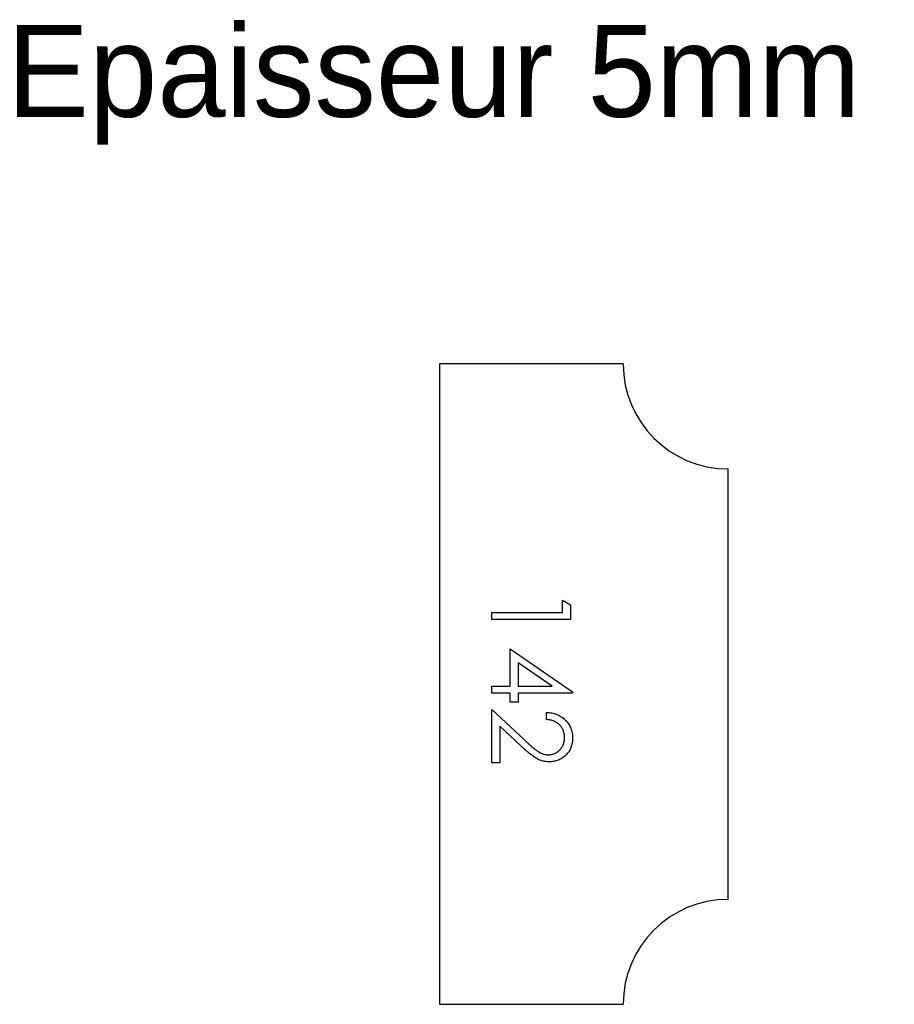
# Model space of a CAD drawing. Header units: millimetres. Extents: x 7 to 174, y 132 to 319.
import ezdxf

# ---------------------------------------------------------------- set-up
doc = ezdxf.new("R2010")
doc.units = ezdxf.units.MM

msp = doc.modelspace()

# ---------------------------------------------------------------- linework, layer by layer
at = {"color": 7, "linetype": 'Continuous', "lineweight": 25}
for p, q in [((122.06, 253.86), (87.06, 253.86)), ((87.06, 253.86), (87.06, 131.86)), ((142.06, 151.86), (142.06, 233.86)), ((87.06, 131.86), (122.06, 131.86))]:
    msp.add_line(p, q, dxfattribs=at)
at = {"color": 1, "linetype": 'Continuous', "lineweight": 25}
for p, q in [((110.52, 208.83), (112.06, 207.95)), ((110.52, 206.52), (110.52, 208.83)), ((97.06, 206.52), (110.52, 206.52)), ((97.06, 205.17), (97.06, 206.52)), ((112.06, 207.95), (112.06, 205.17)), ((112.06, 205.17), (97.06, 205.17)), ((100.52, 199.6), (112.44, 191.41)), ((100.52, 192.48), (100.52, 199.6)), ((108.57, 192.48), (102.06, 196.95)), ((102.06, 196.95), (102.06, 192.48)), ((97.06, 192.48), (100.52, 192.48)), ((97.06, 191.13), (97.06, 192.48)), ((102.06, 192.48), (108.57, 192.48)), ((112.44, 191.41), (112.44, 191.13)), ((100.52, 191.13), (97.06, 191.13)), ((100.52, 189.4), (100.52, 191.13)), ((102.06, 191.13), (102.06, 189.4)), ((112.44, 191.13), (102.06, 191.13)), ((97.06, 188.06), (103.27, 182.24)), ((97.06, 177.87), (97.06, 188.06)), ((102.06, 189.4), (100.52, 189.4)), ((107.44, 186.13), (107.44, 187.48)), ((98.6, 184.85), (98.6, 177.87)), ((102.6, 181.09), (98.6, 184.85)), ((98.6, 177.87), (97.06, 177.87))]:
    msp.add_line(p, q, dxfattribs=at)
at = {"color": 7, "linetype": 'Continuous', "lineweight": 25}
for centre, start, end in [((142.06, 253.86), 180, 270), ((142.06, 131.86), 90, 180)]:
    msp.add_arc(centre, 20, start, end, dxfattribs=at)
at = {"color": 1, "linetype": 'Continuous', "lineweight": 25}
for points, knots in [([(107.44, 187.48), (107.62, 187.47), (107.97, 187.45), (108.48, 187.37), (108.97, 187.26), (109.43, 187.09), (109.88, 186.89), (110.29, 186.65), (110.68, 186.36), (111.04, 186.03), (111.37, 185.68), (111.66, 185.3), (111.9, 184.89), (112.1, 184.47), (112.25, 184.03), (112.36, 183.57), (112.43, 183.09), (112.44, 182.76), (112.44, 182.59)], [0, 0, 0, 0, 0.0687985, 0.1351185, 0.199001, 0.2619337, 0.3235313, 0.3854347, 0.4472155, 0.5100181, 0.5725109, 0.633364, 0.6932167, 0.7525554, 0.8125582, 0.8732609, 0.9355427, 1, 1, 1, 1]), ([(110.9, 182.66), (110.9, 182.78), (110.9, 183.01), (110.85, 183.34), (110.78, 183.67), (110.68, 183.97), (110.56, 184.27), (110.4, 184.54), (110.21, 184.8), (110, 185.05), (109.76, 185.28), (109.5, 185.48), (109.21, 185.65), (108.9, 185.81), (108.57, 185.92), (108.21, 186.02), (107.84, 186.1), (107.58, 186.12), (107.44, 186.13)], [0, 0, 0, 0, 0.064451, 0.126571, 0.186922, 0.245924, 0.304098, 0.361781, 0.420577, 0.480272, 0.540224, 0.600658, 0.661916, 0.724435, 0.788853, 0.856287, 0.926338, 1, 1, 1, 1]), ([(103.27, 182.24), (103.41, 182.1), (103.7, 181.83), (104.11, 181.44), (104.5, 181.1), (104.85, 180.79), (105.18, 180.52), (105.47, 180.29), (105.74, 180.1), (106.05, 179.89), (106.43, 179.7), (106.9, 179.53), (107.38, 179.42), (107.7, 179.41), (107.86, 179.4)], [0, 0, 0, 0, 0.110794, 0.212813, 0.306078, 0.390617, 0.467233, 0.534451, 0.593867, 0.644833, 0.736221, 0.825037, 0.911992, 1, 1, 1, 1]), ([(107.86, 179.4), (107.97, 179.41), (108.17, 179.41), (108.46, 179.46), (108.75, 179.53), (109.02, 179.64), (109.29, 179.77), (109.54, 179.93), (109.78, 180.12), (110.01, 180.34), (110.22, 180.59), (110.4, 180.84), (110.56, 181.11), (110.68, 181.4), (110.78, 181.69), (110.85, 182), (110.9, 182.33), (110.9, 182.55), (110.9, 182.66)], [0, 0, 0, 0, 0.061969, 0.122129, 0.180999, 0.240162, 0.299865, 0.359951, 0.421742, 0.486546, 0.551508, 0.614995, 0.67724, 0.739715, 0.803039, 0.866487, 0.931969, 1, 1, 1, 1]), ([(112.44, 182.59), (112.44, 182.42), (112.43, 182.1), (112.37, 181.63), (112.26, 181.18), (112.12, 180.75), (111.93, 180.36), (111.7, 179.98), (111.43, 179.63), (111.12, 179.31), (110.78, 179.01), (110.43, 178.76), (110.06, 178.54), (109.67, 178.36), (109.27, 178.23), (108.86, 178.13), (108.42, 178.07), (108.13, 178.06), (107.98, 178.06)], [0, 0, 0, 0, 0.069475, 0.136517, 0.200789, 0.26383, 0.325735, 0.387291, 0.449509, 0.512968, 0.576275, 0.63758, 0.697903, 0.757172, 0.816599, 0.876653, 0.93729, 1, 1, 1, 1]), ([(107.98, 178.06), (107.77, 178.06), (107.36, 178.08), (106.75, 178.2), (106.16, 178.39), (105.69, 178.63), (105.31, 178.86), (104.99, 179.07), (104.65, 179.32), (104.29, 179.6), (103.9, 179.92), (103.49, 180.28), (103.05, 180.67), (102.76, 180.95), (102.6, 181.09)], [0, 0, 0, 0, 0.098702, 0.195672, 0.292422, 0.391343, 0.444462, 0.504229, 0.570352, 0.642546, 0.722288, 0.807921, 0.90047, 1, 1, 1, 1])]:
    msp.add_open_spline(points, degree=3, knots=knots, dxfattribs=at)

# ---------------------------------------------------------------- texts
at = {"insert": (4.72, 318.44), "char_height": 17.5, "attachment_point": 1}
msp.add_mtext_dynamic_manual_height_columns('Epaisseur 5mm', width=326.1114, gutter_width=87.5, heights=[0], dxfattribs=at)

doc.saveas('drawing.dxf')
